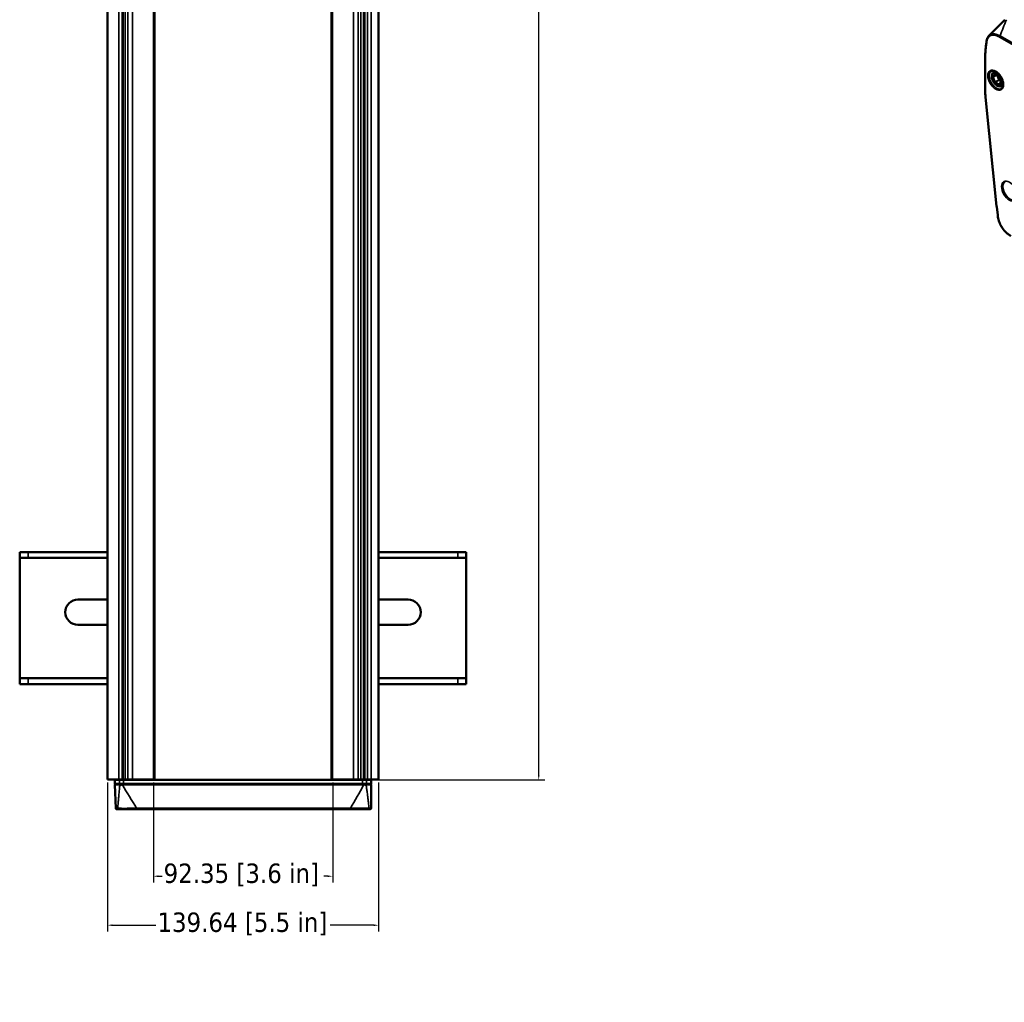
# Paper-space layout 'Sheet_1' of a CAD drawing. Header units: millimetres. Extents: x 0 to 118, y 0 to 118.
# Tile 186 of 206: x 56 to 76, y 68 to 88. Entities that reach past the tile are written whole.
import ezdxf

# ---------------------------------------------------------------- set-up
doc = ezdxf.new("R2010")
doc.units = ezdxf.units.MM
for name, color, linetype, lineweight in [('Dimension (ANSI)', 7, 'Continuous', 25), ('Visible (ANSI)', 7, 'Continuous', 50), ('Visible Narrow (ANSI)', 7, 'Continuous', 35)]:
    doc.layers.add(name, color=color, linetype=linetype, lineweight=lineweight)
doc.styles.add('Note Text (ANSI)', font='tahoma.ttf')
doc.dimstyles.new('Default - mm (ANSI)', dxfattribs={"dimtxt": 0.393701, "dimasz": 0.098425, "dimexe": 0.125, "dimexo": 0.063, "dimgap": 0.031496, "dimtad": 0, "dimtoh": 1, "dimlfac": 25.4, "dimrnd": 1e-08, "dimzin": 4, "dimdsep": 46, "dimtxsty": 'Note Text (ANSI)', "dimcen": 0.09, "dimdle": 0.393701, "dimclrd": 256, "dimclre": 256, "dimclrt": 256, "dimadec": 1, "dimazin": 1, "dimtfac": 0.3048, "dimtofl": 0, "dimtmove": 0, "dimatfit": 3, "dimfxl": 1, "dimtolj": 1, "dimtzin": 4, "dimlwd": -1, "dimlwe": -1, "dimarcsym": 0})

# ---------------------------------------------------------------- blocks, each defined once
blk = doc.blocks.new('*D13')
at = {"layer": 'Defpoints', "color": 0, "transparency": 16777216}
for p in [(58.96, 72.771), (62.596, 72.771), (62.596, 70.807)]:
    blk.add_point(p, dxfattribs=at)
at = {"layer": 'Dimension (ANSI)', "transparency": 16777216}
for p, q in [((58.96, 72.708), (58.96, 70.682)), ((62.596, 72.708), (62.596, 70.682)), ((59.058, 70.807), (59.137, 70.807)), ((62.497, 70.807), (62.419, 70.807))]:
    blk.add_line(p, q, dxfattribs=at)
for points in [[(59.058, 70.823), (59.058, 70.79), (58.96, 70.807)], [(62.497, 70.823), (62.497, 70.79), (62.596, 70.807)]]:
    blk.add_solid(points, dxfattribs=at)
at = {"layer": 'Dimension (ANSI)', "transparency": 16777216, "insert": (59.168, 71.064), "char_height": 0.3937, "attachment_point": 1, "style": 'Note Text (ANSI)'}
blk.add_mtext('\\A1;92.35 [3.6 in]', dxfattribs=at)
blk = doc.blocks.new('*D14')
at = {"layer": 'Defpoints', "color": 0, "transparency": 16777216}
for p in [(58.031, 72.771), (63.528, 72.771), (63.528, 69.813)]:
    blk.add_point(p, dxfattribs=at)
at = {"layer": 'Dimension (ANSI)', "transparency": 16777216}
for p, q in [((58.031, 72.708), (58.031, 69.688)), ((63.528, 72.708), (63.528, 69.688)), ((58.129, 69.813), (59.012, 69.813)), ((63.43, 69.813), (62.547, 69.813))]:
    blk.add_line(p, q, dxfattribs=at)
for points in [[(58.129, 69.83), (58.129, 69.797), (58.031, 69.813)], [(63.43, 69.83), (63.43, 69.797), (63.528, 69.813)]]:
    blk.add_solid(points, dxfattribs=at)
at = {"layer": 'Dimension (ANSI)', "transparency": 16777216, "insert": (59.043, 70.071), "char_height": 0.3937, "attachment_point": 1, "style": 'Note Text (ANSI)'}
blk.add_mtext('\\A1;139.64 [5.5 in]', dxfattribs=at)
blk = doc.blocks.new('*D15')
at = {"layer": 'Defpoints', "color": 0, "transparency": 16777216}
for p in [(62.794, 111.42), (66.773, 111.42), (63.203, 72.759)]:
    blk.add_point(p, dxfattribs=at)
at = {"layer": 'Dimension (ANSI)', "transparency": 16777216}
for p, q in [((62.857, 111.42), (66.898, 111.42)), ((66.773, 111.322), (66.773, 94.026)), ((66.773, 72.857), (66.773, 90.153)), ((63.266, 72.759), (66.898, 72.759))]:
    blk.add_line(p, q, dxfattribs=at)
for points in [[(66.757, 111.322), (66.79, 111.322), (66.773, 111.42)], [(66.757, 72.857), (66.79, 72.857), (66.773, 72.759)]]:
    blk.add_solid(points, dxfattribs=at)
at = {"layer": 'Dimension (ANSI)', "transparency": 16777216, "insert": (66.516, 90.185), "char_height": 0.3937, "attachment_point": 1, "rotation": 90, "style": 'Note Text (ANSI)'}
blk.add_mtext('\\A1;982.00 [38.7 in]', dxfattribs=at)

psp = doc.layouts.new('Sheet_1')

# ---------------------------------------------------------------- linework, layer by layer
at = {"layer": 'Visible (ANSI)'}
for p, q in [((58.02759, 72.7708), (58.02759, 111.39285)), ((58.33615, 111.39285), (58.33615, 72.7708)), ((58.3445, 111.39285), (58.3445, 72.7708)), ((58.97848, 111.39285), (58.97848, 72.7708)), ((58.98645, 111.39285), (58.98645, 72.7708)), ((62.56913, 72.7708), (62.56913, 111.39285)), ((62.5771, 72.7708), (62.5771, 111.39285)), ((63.24206, 72.7708), (63.24206, 111.39285)), ((63.52799, 72.7708), (63.52799, 111.39285)), ((75.82176, 86.81034), (75.82176, 87.28889)), ((75.99275, 87.10602), (76.03378, 87.12971)), ((76.02901, 87.07501), (76.10609, 87.03051)), ((76.10607, 86.95937), (76.0705, 87.05106)), ((76.1473, 86.93235), (76.11089, 86.95337)), ((76.11233, 87.02248), (76.15088, 86.92314)), ((76.1517, 86.91756), (76.11323, 86.86282)), ((76.15023, 86.83325), (76.19126, 86.85694)), ((76.05769, 84.39556), (75.83241, 86.60663)), ((76.07885, 84.21158), (76.05895, 84.38393)), ((56.25023, 77.26293), (56.25023, 77.38104)), ((56.25023, 77.38104), (56.42408, 77.38104)), ((56.25023, 74.82198), (56.25023, 77.26293)), ((56.42408, 77.26293), (56.25023, 77.26293)), ((58.02759, 77.38104), (56.42408, 77.38104)), ((56.42408, 77.26293), (58.02759, 77.26293)), ((65.1315, 77.38104), (63.52799, 77.38104)), ((63.52799, 77.26293), (65.1315, 77.26293)), ((65.1315, 77.38104), (65.30535, 77.38104)), ((65.30535, 77.26293), (65.1315, 77.26293)), ((65.30535, 77.38104), (65.30535, 77.26293)), ((65.30535, 77.26293), (65.30535, 74.82198)), ((57.43133, 76.41647), (58.02759, 76.41647)), ((63.52799, 76.41647), (64.12424, 76.41647)), ((58.02759, 75.90466), (57.43133, 75.90466)), ((64.12424, 75.90466), (63.52799, 75.90466)), ((56.25023, 74.82198), (56.42408, 74.82198)), ((56.25023, 74.70387), (56.25023, 74.82198)), ((56.42408, 74.70387), (56.25023, 74.70387)), ((58.02759, 74.82198), (56.42408, 74.82198)), ((56.42408, 74.70387), (58.02759, 74.70387)), ((65.1315, 74.82198), (63.52799, 74.82198)), ((63.52799, 74.70387), (65.1315, 74.70387)), ((65.1315, 74.82198), (65.30535, 74.82198)), ((65.30535, 74.70387), (65.1315, 74.70387)), ((65.30535, 74.82198), (65.30535, 74.70387)), ((58.03052, 72.7708), (58.02759, 72.7708)), ((58.03052, 72.7708), (58.25771, 72.7708)), ((58.17936, 72.75899), (58.27596, 72.75899)), ((58.17936, 72.68025), (58.17936, 72.75899)), ((58.27596, 72.68025), (58.17936, 72.68025)), ((58.19905, 72.75899), (58.19905, 72.7708)), ((58.33615, 72.7708), (58.25771, 72.7708)), ((58.27596, 72.75899), (58.35267, 72.75899)), ((58.35267, 72.68025), (58.27596, 72.68025)), ((58.27952, 72.7708), (58.27952, 72.75899)), ((58.3445, 72.7708), (58.33615, 72.7708)), ((58.38577, 72.7708), (58.3445, 72.7708)), ((63.20291, 72.75899), (58.35267, 72.75899)), ((58.35267, 72.68025), (63.20291, 72.68025)), ((58.35478, 72.75899), (58.35478, 72.7708)), ((58.37621, 72.75899), (58.37621, 72.7708)), ((58.38577, 72.7708), (58.44013, 72.7708)), ((58.53592, 72.7708), (58.44013, 72.7708)), ((58.46007, 72.7708), (58.46007, 72.75899)), ((58.95991, 72.7708), (58.53592, 72.7708)), ((58.66165, 72.7708), (58.66165, 72.75899)), ((58.74039, 72.7708), (58.74039, 72.75899)), ((58.75023, 72.75899), (58.75023, 72.7708)), ((58.76204, 72.75899), (58.76204, 72.7708)), ((58.97848, 72.7708), (58.95991, 72.7708)), ((58.98645, 72.7708), (58.97848, 72.7708)), ((62.5771, 72.7708), (62.56913, 72.7708)), ((62.59566, 72.7708), (62.5771, 72.7708)), ((63.01966, 72.7708), (62.59566, 72.7708)), ((62.79354, 72.7708), (62.79354, 72.75899)), ((62.80535, 72.7708), (62.80535, 72.75899)), ((62.81519, 72.75899), (62.81519, 72.7708)), ((62.89393, 72.75899), (62.89393, 72.7708)), ((63.11545, 72.7708), (63.01966, 72.7708)), ((63.09469, 72.75899), (63.09469, 72.7708)), ((63.11545, 72.7708), (63.1698, 72.7708)), ((63.1698, 72.7708), (63.22237, 72.7708)), ((63.17936, 72.7708), (63.17936, 72.75899)), ((63.2008, 72.7708), (63.2008, 72.75899)), ((63.20291, 72.75899), (63.27961, 72.75899)), ((63.27961, 72.68025), (63.20291, 72.68025)), ((63.24206, 72.7708), (63.22237, 72.7708)), ((63.24206, 72.7708), (63.30276, 72.7708)), ((63.27606, 72.7708), (63.27606, 72.75899)), ((63.27961, 72.75899), (63.37621, 72.75899)), ((63.37621, 72.68025), (63.27961, 72.68025)), ((63.37604, 72.7708), (63.30276, 72.7708)), ((63.35653, 72.7708), (63.35653, 72.75899)), ((63.5226, 72.7708), (63.37604, 72.7708)), ((63.37621, 72.75899), (63.37621, 72.68025)), ((63.52799, 72.7708), (63.5226, 72.7708)), ((58.19657, 72.18744), (58.18007, 72.65988)), ((63.37621, 72.66056), (63.37621, 72.18812)), ((58.25831, 72.16844), (58.21625, 72.16844)), ((62.95799, 72.16844), (58.62138, 72.16844)), ((63.35653, 72.16844), (63.31494, 72.16844))]:
    psp.add_line(p, q, dxfattribs=at)
for centre, radius, start, end in [((57.43133, 76.16056), 0.25591, 90, 270), ((64.12424, 76.16056), 0.25591, 270, 90), ((58.19975, 72.66056), 0.01969, 90, 182), ((63.35653, 72.66056), 0.01969, 0, 90), ((58.21625, 72.18812), 0.01969, 182, 270), ((63.35653, 72.18812), 0.01969, 270, 0)]:
    psp.add_arc(centre, radius, start, end, dxfattribs=at)
psp.add_ellipse((76.11089, 86.9598), major_axis=(-0.00394, 0.00682), ratio=0.57735027, start_param=1.30899694, end_param=2.35619449, dxfattribs=at)
psp.add_open_spline([(75.90521, 87.85505), (76.01013, 87.96227), (76.11711, 88.06768), (76.22577, 88.17158)], degree=3, dxfattribs=at)
for points, knots in [([(75.8517, 87.72894), (75.85487, 87.75113), (75.8598, 87.77229), (75.8759, 87.81616), (75.88864, 87.8382), (75.90544, 87.85528)], [0, 0, 0, 0, 0.221935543, 0.221935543, 0.502712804, 0.502712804, 0.502712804, 0.502712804]), ([(75.8517, 87.72894), (75.84772, 87.70096), (75.84413, 87.67269), (75.83774, 87.61558), (75.83495, 87.58675), (75.83015, 87.52855), (75.82816, 87.49918), (75.82496, 87.43994), (75.82376, 87.41006), (75.82216, 87.34983), (75.82176, 87.31947), (75.82176, 87.28889)], [2.990727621, 2.990727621, 2.990727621, 2.990727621, 3.020900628, 3.020900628, 3.051073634, 3.051073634, 3.081246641, 3.081246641, 3.111419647, 3.111419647, 3.141592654, 3.141592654, 3.141592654, 3.141592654]), ([(76.15574, 86.78107), (76.16666, 86.78768), (76.17567, 86.79822), (76.18717, 86.82544), (76.19044, 86.84038), (76.19209, 86.87365), (76.19068, 86.89176), (76.18326, 86.92981), (76.17723, 86.94977), (76.16099, 86.98944), (76.15075, 87.00915), (76.12714, 87.04613), (76.11376, 87.0634), (76.0854, 87.09359), (76.07043, 87.10653), (76.04074, 87.12683), (76.02603, 87.13423), (75.99849, 87.14328), (75.98574, 87.14487), (75.96548, 87.14321), (75.95743, 87.14079), (75.95031, 87.13688)], [5.51013005, 5.51013005, 5.51013005, 5.51013005, 5.9093976, 5.9093976, 6.2277406, 6.2277406, 6.53158379, 6.53158379, 6.83744631, 6.83744631, 7.14579192, 7.14579192, 7.45467897, 7.45467897, 7.76196215, 7.76196215, 8.06632588, 8.06632588, 8.37292088, 8.37292088, 8.62703689, 8.62703689, 8.62703689, 8.62703689]), ([(76.15023, 86.83325), (76.14181, 86.82839), (76.13216, 86.82571), (76.1112, 86.82478), (76.09982, 86.82676), (76.07619, 86.83528), (76.0639, 86.84209), (76.04, 86.85979), (76.0284, 86.87071), (76.00709, 86.89548), (75.99738, 86.9093), (75.98077, 86.93847), (75.97386, 86.95382), (75.96353, 86.98457), (75.96011, 86.99998), (75.95717, 87.02942), (75.95767, 87.04344), (75.96278, 87.06858), (75.96736, 87.07975), (75.97908, 87.09596), (75.98544, 87.1018), (75.99275, 87.10602)], [0.78539816, 0.78539816, 0.78539816, 0.78539816, 1.07703362, 1.07703362, 1.38519114, 1.38519114, 1.71122196, 1.71122196, 2.03960665, 2.03960665, 2.36659654, 2.36659654, 2.69298192, 2.69298192, 3.02004809, 3.02004809, 3.34848632, 3.34848632, 3.67391861, 3.67391861, 3.92699082, 3.92699082, 3.92699082, 3.92699082]), ([(76.0279, 87.07548), (76.0279, 87.07548), (76.02792, 87.07548), (76.028, 87.07546), (76.02813, 87.07543), (76.02849, 87.07528), (76.02873, 87.07517), (76.02901, 87.07501)], [4.331900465, 4.331900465, 4.331900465, 4.331900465, 4.398229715, 4.398229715, 4.555309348, 4.555309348, 4.71238898, 4.71238898, 4.71238898, 4.71238898]), ([(76.10609, 87.03051), (76.10645, 87.0303), (76.10688, 87.03001), (76.10778, 87.02927), (76.10826, 87.02882), (76.10921, 87.02778), (76.10968, 87.0272), (76.11057, 87.02595), (76.11098, 87.02528), (76.11173, 87.02391), (76.11205, 87.0232), (76.11233, 87.0225), (76.11233, 87.02249), (76.11233, 87.02248)], [4.71238898, 4.71238898, 4.71238898, 4.71238898, 4.91911265, 4.91911265, 5.12855216, 5.12855216, 5.33799167, 5.33799167, 5.54743118, 5.54743118, 5.75687069, 5.75687069, 5.75958653, 5.75958653, 5.75958653, 5.75958653]), ([(76.15088, 86.92314), (76.15114, 86.92245), (76.15136, 86.92177), (76.15166, 86.9205), (76.15176, 86.91991), (76.15185, 86.91889), (76.15184, 86.91846), (76.15178, 86.91784), (76.15173, 86.91764), (76.15169, 86.91753), (76.15169, 86.91751), (76.15169, 86.91751)], [5.759586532, 5.759586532, 5.759586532, 5.759586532, 5.969026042, 5.969026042, 6.178465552, 6.178465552, 6.387905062, 6.387905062, 6.588481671, 6.588481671, 6.663673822, 6.663673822, 6.663673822, 6.663673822]), ([(75.83241, 86.60663), (75.83099, 86.62054), (75.82972, 86.63439), (75.82745, 86.66197), (75.82645, 86.67569), (75.82475, 86.70301), (75.82404, 86.7166), (75.8229, 86.74363), (75.82247, 86.75708), (75.82191, 86.78382), (75.82176, 86.79712), (75.82176, 86.81034)], [3.017237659, 3.017237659, 3.017237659, 3.017237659, 3.042108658, 3.042108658, 3.066979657, 3.066979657, 3.091850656, 3.091850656, 3.116721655, 3.116721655, 3.141592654, 3.141592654, 3.141592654, 3.141592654]), ([(76.05895, 84.38393), (76.05886, 84.3847), (76.05877, 84.38548), (76.0586, 84.38703), (76.05851, 84.38781), (76.05834, 84.38936), (76.05826, 84.39014), (76.05809, 84.39169), (76.05801, 84.39246), (76.05785, 84.39401), (76.05777, 84.39478), (76.05769, 84.39556)], [2.999695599, 2.999695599, 2.999695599, 2.999695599, 3.003204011, 3.003204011, 3.006712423, 3.006712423, 3.010220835, 3.010220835, 3.013729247, 3.013729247, 3.017237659, 3.017237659, 3.017237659, 3.017237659]), ([(76.34593, 83.79046), (76.32549, 83.80226), (76.30499, 83.816), (76.2671, 83.84586), (76.24947, 83.86169), (76.20448, 83.90822), (76.17798, 83.94273), (76.13796, 84.01022), (76.12254, 84.04321), (76.09853, 84.10942), (76.08978, 84.14327), (76.08193, 84.18792), (76.08021, 84.19983), (76.07885, 84.21158)], [0, 0, 0, 0, 0.21750635, 0.21750635, 0.41170787, 0.41170787, 0.73683399, 0.73683399, 1.00966469, 1.00966469, 1.2885318, 1.2885318, 1.39119514, 1.39119514, 1.39119514, 1.39119514]), ([(58.25831, 72.16844), (58.25999, 72.16844), (58.26203, 72.16844), (58.26447, 72.16844), (58.26713, 72.16844), (58.27025, 72.16844), (58.27387, 72.16844), (58.27791, 72.16844), (58.28256, 72.16844), (58.28787, 72.16844), (58.29067, 72.16844), (58.29365, 72.16844), (58.29682, 72.16844), (58.30043, 72.16844), (58.30428, 72.16844), (58.30838, 72.16844), (58.31445, 72.16844), (58.32106, 72.16844), (58.32819, 72.16844), (58.32926, 72.16844), (58.33035, 72.16844), (58.33144, 72.16844), (58.33347, 72.16844), (58.33555, 72.16844), (58.33766, 72.16844), (58.34796, 72.16844), (58.35923, 72.16844), (58.37136, 72.16844), (58.37305, 72.16844), (58.37476, 72.16844), (58.37649, 72.16844), (58.39009, 72.16844), (58.40472, 72.16844), (58.42013, 72.16844), (58.42355, 72.16844), (58.42702, 72.16844), (58.43052, 72.16844), (58.44124, 72.16844), (58.45229, 72.16844), (58.4636, 72.16844), (58.4726, 72.16844), (58.48176, 72.16844), (58.49104, 72.16844), (58.49692, 72.16844), (58.50285, 72.16844), (58.50882, 72.16844), (58.52497, 72.16844), (58.54142, 72.16844), (58.55802, 72.16844), (58.55907, 72.16844), (58.56013, 72.16844), (58.56118, 72.16844), (58.57939, 72.16844), (58.59777, 72.16844), (58.61616, 72.16844), (58.6179, 72.16844), (58.61964, 72.16844), (58.62138, 72.16844)], [0, 0, 0, 0, 0.0632991, 0.0632991, 0.0632991, 0.13244445, 0.13244445, 0.13244445, 0.20940788, 0.20940788, 0.20940788, 0.25, 0.25, 0.25, 0.29625392, 0.29625392, 0.29625392, 0.36473328, 0.36473328, 0.36473328, 0.375, 0.375, 0.375, 0.39407251, 0.39407251, 0.39407251, 0.48702656, 0.48702656, 0.48702656, 0.5, 0.5, 0.5, 0.6022592, 0.6022592, 0.6022592, 0.625, 0.625, 0.625, 0.69461353, 0.69461353, 0.69461353, 0.75, 0.75, 0.75, 0.78510313, 0.78510313, 0.78510313, 0.88005616, 0.88005616, 0.88005616, 0.88607453, 0.88607453, 0.88607453, 0.9901425, 0.9901425, 0.9901425, 1, 1, 1, 1]), ([(62.95799, 72.16844), (62.96548, 72.16844), (62.97297, 72.16844), (62.98045, 72.16844), (62.98865, 72.16844), (62.99683, 72.16844), (63.00499, 72.16844), (63.01396, 72.16844), (63.02291, 72.16844), (63.03179, 72.16844), (63.0416, 72.16844), (63.05134, 72.16844), (63.06098, 72.16844), (63.06976, 72.16844), (63.07845, 72.16844), (63.08703, 72.16844), (63.08886, 72.16844), (63.09068, 72.16844), (63.0925, 72.16844), (63.10396, 72.16844), (63.1152, 72.16844), (63.12615, 72.16844), (63.13311, 72.16844), (63.13994, 72.16844), (63.14663, 72.16844), (63.15177, 72.16844), (63.15683, 72.16844), (63.16179, 72.16844), (63.17474, 72.16844), (63.18707, 72.16844), (63.19864, 72.16844), (63.19895, 72.16844), (63.19926, 72.16844), (63.19956, 72.16844), (63.21065, 72.16844), (63.22102, 72.16844), (63.23062, 72.16844), (63.23162, 72.16844), (63.23261, 72.16844), (63.23359, 72.16844), (63.237, 72.16844), (63.24031, 72.16844), (63.24351, 72.16844), (63.25057, 72.16844), (63.25711, 72.16844), (63.26314, 72.16844), (63.26821, 72.16844), (63.27291, 72.16844), (63.27725, 72.16844), (63.28021, 72.16844), (63.283, 72.16844), (63.28563, 72.16844), (63.29239, 72.16844), (63.29808, 72.16844), (63.30278, 72.16844), (63.30802, 72.16844), (63.31203, 72.16844), (63.31494, 72.16844)], [0.000000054, 0.000000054, 0.000000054, 0.000000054, 0.042755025, 0.042755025, 0.042755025, 0.089609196, 0.089609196, 0.089609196, 0.141189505, 0.141189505, 0.141189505, 0.19812023, 0.19812023, 0.19812023, 0.25, 0.25, 0.25, 0.261055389, 0.261055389, 0.261055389, 0.33075306, 0.33075306, 0.33075306, 0.375, 0.375, 0.375, 0.408981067, 0.408981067, 0.408981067, 0.497638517, 0.497638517, 0.497638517, 0.5, 0.5, 0.5, 0.58527443, 0.58527443, 0.58527443, 0.594153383, 0.594153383, 0.594153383, 0.625, 0.625, 0.625, 0.692928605, 0.692928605, 0.692928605, 0.75, 0.75, 0.75, 0.788826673, 0.788826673, 0.788826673, 0.888651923, 0.888651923, 0.888651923, 1, 1, 1, 1])]:
    psp.add_open_spline(points, degree=3, knots=knots, dxfattribs=at)
at = {"layer": 'Visible Narrow (ANSI)'}
for p, q in [((58.03052, 111.39285), (58.03052, 72.7708)), ((58.25771, 72.7708), (58.25771, 111.39285)), ((58.38577, 72.7708), (58.38577, 111.39285)), ((58.44013, 111.39285), (58.44013, 72.7708)), ((58.53592, 72.7708), (58.53592, 111.39285)), ((58.95991, 72.7708), (58.95991, 111.39285)), ((62.59566, 111.39285), (62.59566, 72.7708)), ((63.01966, 111.39285), (63.01966, 72.7708)), ((63.11545, 72.7708), (63.11545, 111.39285)), ((63.1698, 111.39285), (63.1698, 72.7708)), ((63.22237, 72.7708), (63.22237, 111.39285)), ((63.30276, 72.7708), (63.30276, 111.39285)), ((63.37604, 111.39285), (63.37604, 72.7708)), ((63.5226, 111.39285), (63.5226, 72.7708)), ((76.12743, 87.84851), (79.19389, 86.07809)), ((79.18045, 86.05428), (76.11401, 87.82469)), ((75.82753, 87.28085), (75.82753, 86.8023)), ((76.01773, 87.07776), (75.97919, 87.02292)), ((76.02812, 87.07497), (75.98958, 87.02014)), ((75.98958, 87.02014), (76.05681, 87.05896)), ((76.06238, 87.05574), (75.98958, 87.01371)), ((76.02737, 87.07862), (76.10446, 87.03411)), ((76.02858, 87.07524), (76.02812, 87.07497)), ((75.97919, 87.01006), (76.01773, 86.91072)), ((75.98958, 87.01371), (76.02812, 86.91437)), ((76.10446, 86.85422), (76.02737, 86.89873)), ((76.02812, 86.91437), (76.10607, 86.95937)), ((76.11089, 86.95337), (76.03294, 86.90837)), ((76.03294, 86.90837), (76.11003, 86.86386)), ((76.11003, 86.86386), (76.11665, 86.86769)), ((76.15265, 86.92277), (76.11411, 87.02211)), ((76.11411, 86.85508), (76.15265, 86.90992)), ((76.06335, 84.38952), (75.83808, 86.60059)), ((76.08449, 84.2058), (76.06459, 84.37815)), ((56.42408, 77.38104), (56.42408, 77.26293)), ((65.1315, 77.26293), (65.1315, 77.38104)), ((56.42408, 74.82198), (56.42408, 74.70387)), ((65.1315, 74.70387), (65.1315, 74.82198)), ((58.21894, 72.7708), (58.21894, 72.75899)), ((58.27596, 72.68025), (58.27596, 72.75899)), ((58.29401, 72.75899), (58.29401, 72.7708)), ((58.30095, 72.7708), (58.30095, 72.75899)), ((58.31359, 72.75899), (58.31359, 72.7708)), ((58.32053, 72.7708), (58.32053, 72.75899)), ((58.33338, 72.75899), (58.33338, 72.7708)), ((58.33382, 72.65988), (58.33382, 72.68025)), ((58.34032, 72.7708), (58.34032, 72.75899)), ((58.35267, 72.75899), (58.35267, 72.68025)), ((58.44109, 72.7708), (58.44109, 72.75899)), ((58.64196, 72.75899), (58.64196, 72.7708)), ((58.68133, 72.7708), (58.68133, 72.75899)), ((58.7207, 72.75899), (58.7207, 72.7708)), ((62.83487, 72.7708), (62.83487, 72.75899)), ((62.87424, 72.75899), (62.87424, 72.7708)), ((62.91361, 72.7708), (62.91361, 72.75899)), ((63.11449, 72.75899), (63.11449, 72.7708)), ((63.20291, 72.68025), (63.20291, 72.75899)), ((63.21526, 72.75899), (63.21526, 72.7708)), ((63.2222, 72.7708), (63.2222, 72.75899)), ((63.22327, 72.68025), (63.22327, 72.65988)), ((63.23505, 72.75899), (63.23505, 72.7708)), ((63.24199, 72.7708), (63.24199, 72.75899)), ((63.25463, 72.75899), (63.25463, 72.7708)), ((63.26157, 72.7708), (63.26157, 72.75899)), ((63.27961, 72.68025), (63.27961, 72.75899)), ((63.33662, 72.75899), (63.33662, 72.7708)), ((58.18007, 72.65988), (58.28104, 72.65988)), ((63.22327, 72.65988), (58.33383, 72.65988)), ((63.27524, 72.66056), (63.37621, 72.66056)), ((58.23886, 72.18744), (58.19657, 72.18744)), ((58.62138, 72.16844), (58.62138, 72.18744)), ((58.62138, 72.18744), (62.958, 72.18744)), ((62.95799, 72.18744), (62.95799, 72.16844)), ((63.37621, 72.18812), (63.33441, 72.18812))]:
    psp.add_line(p, q, dxfattribs=at)
for centre, major_axis, ratio, start_param, end_param in [((76.12792, 87.83273), (-0.00984, -0.01705), 0.57735027, 3.96191933, 5.49778714), ((78.44614, 85.769), (-1.85164, 3.20713), 0.57735027, 0.63453313, 0.78539816), ((75.87119, 87.72616), (-0.01949, 0.00278), 0.65756433, 6.28318381, 7.15629108), ((75.84145, 87.28889), (-0.01969, 0), 0.57735027, 0, 0.78539816), ((76.05176, 86.95824), (-0.10272, 0.17792), 0.57735027, 6.2708424, 9.43712087), ((76.07149, 86.96963), (-0.07874, 0.13638), 0.57735027, 5.20970925, 6.28318531), ((76.02737, 87.06576), (-0.00787, 0.01364), 0.57735027, 5.49778714, 6.54498469), ((76.0233, 87.08097), (0.00644, -0.00453), 0.78867513, 4.36150957, 5.9323059), ((76.03294, 87.08183), (-0.00394, -0.00682), 0.57735027, 5.49778714, 6.28318531), ((76.03294, 87.06897), (-0.00394, 0.00682), 0.57735027, 0.16790573, 0.26179939), ((75.98883, 87.01093), (-0.00787, 0.01364), 0.57735027, 0.26179939, 1.30899694), ((75.98475, 87.02614), (0.00644, -0.00453), 0.78867513, 4.36150957, 5.9323059), ((75.98475, 87.01328), (-0.00734, -0.00285), 0.21132487, 0.63191431, 2.20271064), ((75.9944, 87.01414), (-0.00394, 0.00682), 0.57735027, 0.26179939, 1.30899694), ((76.0233, 86.91394), (0.00734, 0.00285), 0.21132487, 3.77350697, 5.34430329), ((76.02737, 86.91159), (0.00787, -0.01364), 0.57735027, 4.45058959, 5.49778714), ((76.03294, 86.90194), (-0.00394, -0.00682), 0.57735027, 3.92699082, 5.49778714), ((76.03294, 86.9148), (0.00394, -0.00682), 0.57735027, 4.45058959, 5.49778714), ((76.10446, 87.02125), (-0.00787, 0.01364), 0.57735027, 4.45058959, 5.49778714), ((76.11003, 87.03733), (-0.00394, -0.00682), 0.57735027, 5.49778714, 6.28318531), ((76.11003, 86.85744), (0.00394, 0.00682), 0.57735027, 0.78539816, 2.35619449), ((76.10446, 86.86708), (0.00787, -0.01364), 0.57735027, 5.49778714, 6.54498469), ((76.11003, 86.87029), (0.00394, -0.00682), 0.57735027, 5.49778714, 6.18277908), ((76.11967, 86.8583), (-0.00644, 0.00453), 0.78867513, 0, 1.21991692), ((76.11967, 87.02533), (-0.00734, -0.00285), 0.21132487, 0, 0.63191431), ((76.07149, 86.96963), (0.07874, -0.13638), 0.57735027, 0, 1.07347605), ((76.15822, 86.91313), (-0.00644, 0.00453), 0.78867513, 0.02132409, 1.21991692), ((76.15822, 86.92599), (-0.00734, -0.00285), 0.21132487, 0, 0.63191431), ((76.14301, 86.92191), (0.00787, -0.01364), 0.57735027, 0.26179939, 1.30899694), ((75.84145, 86.81034), (-0.01969, 0), 0.57735027, 0, 0.78539816), ((77.19339, 86.01372), (-0.96581, 1.67283), 0.57735027, 0.78539816, 0.90975316), ((75.852, 86.60862), (-0.01958, -0.002), 0.50128041, 0, 0.73049337), ((76.33014, 84.70806), (-0.10272, 0.17792), 0.57735027, 6.2708424, 9.43712087), ((76.07727, 84.39755), (-0.01958, -0.002), 0.50128041, 0, 0.73049337), ((76.07851, 84.38618), (-0.01956, -0.00226), 0.48989795, 0, 0.72383925), ((76.58995, 84.16149), (-0.37526, 0.64997), 0.57735027, 0.90975316, 0.92729522), ((76.09841, 84.21384), (-0.01956, -0.00226), 0.48989795, 0, 0.72383925), ((58.30018, 72.66056), (0, 0.01969), 0.97300095, 6.2831852, 7.88888991), ((63.25609, 72.66056), (0, 0.01969), 0.97300298, 4.71238759, 6.2831853), ((58.25831, 72.18812), (0, -0.01969), 0.98864144, 4.74729553, 6.28318531), ((63.31494, 72.18812), (0, -0.01969), 0.9888221, 0, 1.57079633)]:
    psp.add_ellipse(centre, major_axis=major_axis, ratio=ratio, start_param=start_param, end_param=end_param, dxfattribs=at)
for centre, major_axis in [((76.03808, 86.95035), (0.11256, -0.19497)), ((76.06592, 86.96642), (0.0748, -0.12956)), ((76.31647, 84.70016), (0.11256, -0.19497))]:
    psp.add_ellipse(centre, major_axis=major_axis, ratio=0.57735027, dxfattribs=at)
for points in [[(76.12743, 87.84851), (76.16722, 87.95643), (76.21106, 88.06442), (76.25817, 88.17225)], [(58.62138, 72.18744), (58.52275, 72.34234), (58.42699, 72.50008), (58.33383, 72.65988)], [(63.22327, 72.65988), (63.13755, 72.50024), (63.04921, 72.34253), (62.958, 72.18744)]]:
    psp.add_open_spline(points, degree=3, dxfattribs=at)
for points, knots in [([(75.85727, 87.71813), (75.85846, 87.72647), (75.85991, 87.73461), (75.86163, 87.74252), (75.86351, 87.75116), (75.86572, 87.75952), (75.86828, 87.76754), (75.87113, 87.77647), (75.87442, 87.78498), (75.87818, 87.79299), (75.88016, 87.79721), (75.88226, 87.8013), (75.8845, 87.80522), (75.88706, 87.8097), (75.88978, 87.81398), (75.89268, 87.81804), (75.89697, 87.82405), (75.90164, 87.82959), (75.90669, 87.83458), (75.90745, 87.83533), (75.90821, 87.83606), (75.90898, 87.83679), (75.91042, 87.83813), (75.91189, 87.83943), (75.91338, 87.84069), (75.92067, 87.84683), (75.92864, 87.85192), (75.93721, 87.85588), (75.93841, 87.85643), (75.93962, 87.85696), (75.94084, 87.85747), (75.95046, 87.86147), (75.9608, 87.86409), (75.97169, 87.86533), (75.97412, 87.8656), (75.97657, 87.86581), (75.97904, 87.86595), (75.98662, 87.86637), (75.99444, 87.86616), (76.00244, 87.86536), (76.0088, 87.86472), (76.01528, 87.8637), (76.02184, 87.86233), (76.02599, 87.86146), (76.03019, 87.86045), (76.03441, 87.8593), (76.04583, 87.8562), (76.05746, 87.85211), (76.0692, 87.84717), (76.06994, 87.84686), (76.07069, 87.84654), (76.07143, 87.84622), (76.08431, 87.84069), (76.09731, 87.83415), (76.11031, 87.8268), (76.11154, 87.8261), (76.11277, 87.8254), (76.11401, 87.82469)], [0, 0, 0, 0, 0.0632991, 0.0632991, 0.0632991, 0.13244445, 0.13244445, 0.13244445, 0.20940788, 0.20940788, 0.20940788, 0.25, 0.25, 0.25, 0.29625392, 0.29625392, 0.29625392, 0.36473328, 0.36473328, 0.36473328, 0.375, 0.375, 0.375, 0.39407251, 0.39407251, 0.39407251, 0.48702656, 0.48702656, 0.48702656, 0.5, 0.5, 0.5, 0.6022592, 0.6022592, 0.6022592, 0.625, 0.625, 0.625, 0.69461353, 0.69461353, 0.69461353, 0.75, 0.75, 0.75, 0.78510313, 0.78510313, 0.78510313, 0.88005616, 0.88005616, 0.88005616, 0.88607453, 0.88607453, 0.88607453, 0.9901425, 0.9901425, 0.9901425, 1, 1, 1, 1]), ([(76.12743, 87.84851), (76.12243, 87.85119), (76.11753, 87.85373), (76.1079, 87.85855), (76.10318, 87.86083), (76.094, 87.86507), (76.08954, 87.86705), (76.08413, 87.86933), (76.08307, 87.86977), (76.07781, 87.87193), (76.07372, 87.87352), (76.06837, 87.87548), (76.06702, 87.87596), (76.06235, 87.8776), (76.05912, 87.87867), (76.05277, 87.88063), (76.04966, 87.88153), (76.04525, 87.88272), (76.04391, 87.88307), (76.03961, 87.88415), (76.03671, 87.88482), (76.03096, 87.88605), (76.02811, 87.88659), (76.0225, 87.88756), (76.01974, 87.88798), (76.01448, 87.88868), (76.01198, 87.88896), (76.00911, 87.88923), (76.00871, 87.88926), (76.00587, 87.88951), (76.00345, 87.88967), (75.99866, 87.8899), (75.9963, 87.88996), (75.99162, 87.88998), (75.98929, 87.88994), (75.98469, 87.88976), (75.98242, 87.88962), (75.97858, 87.88929), (75.97701, 87.88912), (75.97476, 87.88885), (75.97409, 87.88876), (75.97102, 87.88835), (75.96861, 87.88795), (75.96383, 87.88703), (75.96146, 87.88651), (75.95676, 87.88532), (75.95443, 87.88466), (75.94983, 87.88321), (75.94756, 87.88241), (75.94438, 87.88119), (75.94344, 87.88081), (75.94031, 87.87951), (75.93814, 87.87852), (75.93401, 87.87649), (75.93206, 87.87545), (75.92812, 87.87321), (75.92616, 87.87201), (75.92229, 87.86947), (75.9204, 87.86814), (75.91687, 87.86551), (75.91524, 87.86421), (75.91181, 87.86133), (75.91003, 87.85974), (75.90733, 87.85717), (75.90638, 87.85624), (75.90544, 87.85528)], [0, 0, 0, 0, 0.031256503, 0.031256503, 0.062760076, 0.062760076, 0.09398021, 0.09398021, 0.101664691, 0.101664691, 0.132309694, 0.132309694, 0.142857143, 0.142857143, 0.168976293, 0.168976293, 0.195241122, 0.195241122, 0.206975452, 0.206975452, 0.232993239, 0.232993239, 0.259353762, 0.259353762, 0.285714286, 0.285714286, 0.310021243, 0.310021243, 0.313913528, 0.313913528, 0.337903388, 0.337903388, 0.361355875, 0.361355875, 0.384418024, 0.384418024, 0.406774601, 0.406774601, 0.422029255, 0.422029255, 0.428571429, 0.428571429, 0.451641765, 0.451641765, 0.474282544, 0.474282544, 0.496725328, 0.496725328, 0.518939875, 0.518939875, 0.528334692, 0.528334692, 0.550537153, 0.550537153, 0.571428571, 0.571428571, 0.593463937, 0.593463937, 0.61563021, 0.61563021, 0.635511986, 0.635511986, 0.657908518, 0.657908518, 0.670138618, 0.670138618, 0.670138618, 0.670138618]), ([(76.34186, 83.79947), (76.33553, 83.80312), (76.3292, 83.80696), (76.32288, 83.811), (76.31593, 83.81545), (76.30898, 83.82014), (76.30207, 83.82507), (76.29442, 83.83053), (76.28682, 83.83629), (76.27927, 83.84236), (76.2709, 83.84909), (76.26261, 83.85621), (76.25444, 83.86371), (76.25261, 83.86539), (76.25079, 83.86709), (76.24898, 83.86881), (76.24178, 83.87562), (76.23468, 83.88273), (76.22772, 83.89015), (76.22026, 83.8981), (76.21295, 83.90639), (76.20586, 83.915), (76.20366, 83.91766), (76.20149, 83.92035), (76.19933, 83.92307), (76.18896, 83.93618), (76.17909, 83.94996), (76.16986, 83.96426), (76.16904, 83.96553), (76.16823, 83.9668), (76.16742, 83.96808), (76.15866, 83.98189), (76.15052, 83.99617), (76.14306, 84.01072), (76.14045, 84.01581), (76.13793, 84.02093), (76.13549, 84.02608), (76.13069, 84.03621), (76.12622, 84.04645), (76.12209, 84.05673), (76.11812, 84.0666), (76.11447, 84.07652), (76.11112, 84.08643), (76.1094, 84.09151), (76.10777, 84.09658), (76.10621, 84.10165), (76.10147, 84.11712), (76.09746, 84.13254), (76.09413, 84.1478), (76.09389, 84.14891), (76.09365, 84.15002), (76.09341, 84.15113), (76.08986, 84.16786), (76.08713, 84.18441), (76.0851, 84.20067), (76.08489, 84.20238), (76.08469, 84.2041), (76.08449, 84.2058)], [0.000000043, 0.000000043, 0.000000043, 0.000000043, 0.050253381, 0.050253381, 0.050253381, 0.105605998, 0.105605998, 0.105605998, 0.166849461, 0.166849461, 0.166849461, 0.23478844, 0.23478844, 0.23478844, 0.25, 0.25, 0.25, 0.3102989, 0.3102989, 0.3102989, 0.375, 0.375, 0.375, 0.395014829, 0.395014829, 0.395014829, 0.491429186, 0.491429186, 0.491429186, 0.5, 0.5, 0.5, 0.592605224, 0.592605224, 0.592605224, 0.625, 0.625, 0.625, 0.688735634, 0.688735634, 0.688735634, 0.75, 0.75, 0.75, 0.781361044, 0.781361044, 0.781361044, 0.876994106, 0.876994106, 0.876994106, 0.883933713, 0.883933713, 0.883933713, 0.988925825, 0.988925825, 0.988925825, 1, 1, 1, 1]), ([(58.28104, 72.65988), (58.2784, 72.63422), (58.27582, 72.60863), (58.27056, 72.55555), (58.2679, 72.52808), (58.26325, 72.47906), (58.26125, 72.45748), (58.25688, 72.4094), (58.25453, 72.38292), (58.25189, 72.35211), (58.25152, 72.34774), (58.24979, 72.32733), (58.24846, 72.31132), (58.24422, 72.25924), (58.24145, 72.22327), (58.23886, 72.18744)], [0, 0, 0, 0, 0.16029155, 0.16029155, 0.333333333, 0.333333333, 0.470085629, 0.470085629, 0.638751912, 0.638751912, 0.666666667, 0.666666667, 0.769049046, 0.769049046, 0.999999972, 0.999999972, 0.999999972, 0.999999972]), ([(58.33383, 72.65988), (58.33254, 72.65964), (58.33127, 72.65942), (58.33, 72.65921), (58.32962, 72.65914), (58.32924, 72.65908), (58.32886, 72.65902), (58.328, 72.65888), (58.32714, 72.65875), (58.3263, 72.65862), (58.32531, 72.65847), (58.32433, 72.65833), (58.32337, 72.65819), (58.32313, 72.65816), (58.32289, 72.65812), (58.32266, 72.65809), (58.32147, 72.65793), (58.32032, 72.65778), (58.3192, 72.65764), (58.31857, 72.65756), (58.31794, 72.65748), (58.31733, 72.65741), (58.31707, 72.65738), (58.3168, 72.65735), (58.31653, 72.65732), (58.31566, 72.65722), (58.31481, 72.65713), (58.31397, 72.65704), (58.31314, 72.65696), (58.31231, 72.65688), (58.31149, 72.6568), (58.31126, 72.65678), (58.31102, 72.65676), (58.31079, 72.65674), (58.31023, 72.65669), (58.30967, 72.65665), (58.3091, 72.6566), (58.30836, 72.65655), (58.30761, 72.6565), (58.30685, 72.65645), (58.30608, 72.65641), (58.30531, 72.65637), (58.30454, 72.65634), (58.30432, 72.65633), (58.30411, 72.65632), (58.3039, 72.65631), (58.30335, 72.65629), (58.30281, 72.65628), (58.30227, 72.65627), (58.30153, 72.65625), (58.3008, 72.65624), (58.30008, 72.65624), (58.29936, 72.65624), (58.29866, 72.65625), (58.29798, 72.65627), (58.29764, 72.65628), (58.29729, 72.65629), (58.29696, 72.6563), (58.29663, 72.65631), (58.29631, 72.65633), (58.29599, 72.65634), (58.29578, 72.65635), (58.29557, 72.65636), (58.29536, 72.65638), (58.29477, 72.65641), (58.29421, 72.65645), (58.29368, 72.65649), (58.29313, 72.65654), (58.2926, 72.65659), (58.29209, 72.65665), (58.29157, 72.65671), (58.29107, 72.65677), (58.29058, 72.65684), (58.2901, 72.6569), (58.28962, 72.65697), (58.28915, 72.65705), (58.28869, 72.65713), (58.28824, 72.65721), (58.28779, 72.6573), (58.28758, 72.65735), (58.28738, 72.65739), (58.28717, 72.65744), (58.28663, 72.65756), (58.2861, 72.65769), (58.28559, 72.65784), (58.28536, 72.6579), (58.28514, 72.65796), (58.28492, 72.65803), (58.28465, 72.65812), (58.28439, 72.6582), (58.28413, 72.6583), (58.28367, 72.65846), (58.28323, 72.65864), (58.28282, 72.65883), (58.28242, 72.65902), (58.28203, 72.65922), (58.28169, 72.65943), (58.28146, 72.65958), (58.28124, 72.65973), (58.28104, 72.65988)], [0.000022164, 0.000022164, 0.000022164, 0.000022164, 0.050016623, 0.050016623, 0.050016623, 0.065120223, 0.065120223, 0.065120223, 0.099442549, 0.099442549, 0.099442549, 0.139697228, 0.139697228, 0.139697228, 0.149721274, 0.149721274, 0.149721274, 0.2, 0.2, 0.2, 0.228522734, 0.228522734, 0.228522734, 0.241017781, 0.241017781, 0.241017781, 0.282154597, 0.282154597, 0.282154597, 0.322987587, 0.322987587, 0.322987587, 0.334679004, 0.334679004, 0.334679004, 0.362760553, 0.362760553, 0.362760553, 0.4, 0.4, 0.4, 0.437859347, 0.437859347, 0.437859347, 0.448292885, 0.448292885, 0.448292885, 0.475131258, 0.475131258, 0.475131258, 0.51218671, 0.51218671, 0.51218671, 0.549374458, 0.549374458, 0.549374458, 0.568427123, 0.568427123, 0.568427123, 0.587240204, 0.587240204, 0.587240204, 0.6, 0.6, 0.6, 0.636180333, 0.636180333, 0.636180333, 0.673029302, 0.673029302, 0.673029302, 0.710170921, 0.710170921, 0.710170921, 0.747096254, 0.747096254, 0.747096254, 0.78325981, 0.78325981, 0.78325981, 0.8, 0.8, 0.8, 0.843702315, 0.843702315, 0.843702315, 0.862784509, 0.862784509, 0.862784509, 0.886403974, 0.886403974, 0.886403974, 0.928840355, 0.928840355, 0.928840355, 0.9713503, 0.9713503, 0.9713503, 1, 1, 1, 1]), ([(63.22327, 72.65988), (63.22525, 72.65956), (63.22724, 72.65925), (63.22989, 72.65884), (63.23056, 72.65874), (63.23294, 72.6584), (63.23467, 72.65816), (63.23757, 72.6578), (63.23874, 72.65766), (63.24129, 72.65739), (63.24267, 72.65726), (63.24533, 72.65704), (63.24663, 72.65695), (63.24834, 72.65685), (63.24878, 72.65683), (63.24927, 72.6568), (63.24932, 72.6568), (63.25039, 72.65675), (63.25139, 72.65671), (63.25335, 72.65667), (63.2543, 72.65665), (63.25616, 72.65666), (63.25706, 72.65667), (63.25808, 72.65671), (63.25821, 72.65671), (63.259, 72.65674), (63.25964, 72.65677), (63.26128, 72.65687), (63.26226, 72.65695), (63.26409, 72.65714), (63.26496, 72.65725), (63.26584, 72.65739), (63.26588, 72.6574), (63.26681, 72.65754), (63.26765, 72.65769), (63.26875, 72.65793), (63.26904, 72.658), (63.27005, 72.65825), (63.27073, 72.65844), (63.27146, 72.65868), (63.27157, 72.65872), (63.27231, 72.65898), (63.2729, 72.65921), (63.27396, 72.65972), (63.27443, 72.65999), (63.27498, 72.66037), (63.27511, 72.66046), (63.27524, 72.66056)], [0.000046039, 0.000046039, 0.000046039, 0.000046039, 0.091261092, 0.091261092, 0.121476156, 0.121476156, 0.2, 0.2, 0.253344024, 0.253344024, 0.316526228, 0.316526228, 0.378120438, 0.378120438, 0.4, 0.4, 0.402391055, 0.402391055, 0.453486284, 0.453486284, 0.504657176, 0.504657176, 0.554865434, 0.554865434, 0.56237607, 0.56237607, 0.6, 0.6, 0.659141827, 0.659141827, 0.714979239, 0.714979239, 0.718283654, 0.718283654, 0.777536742, 0.777536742, 0.8, 0.8, 0.855715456, 0.855715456, 0.865113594, 0.865113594, 0.923216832, 0.923216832, 0.980367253, 0.980367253, 1, 1, 1, 1]), ([(63.33441, 72.18812), (63.33047, 72.2248), (63.32633, 72.26159), (63.32151, 72.30278), (63.321, 72.30712), (63.31919, 72.32248), (63.31787, 72.3335), (63.31336, 72.37093), (63.3101, 72.39736), (63.30576, 72.43171), (63.30476, 72.43959), (63.30145, 72.46558), (63.2991, 72.4837), (63.29292, 72.5309), (63.28903, 72.56003), (63.28183, 72.61296), (63.27856, 72.63674), (63.27524, 72.66056)], [0, 0, 0, 0, 0.23532591, 0.23532591, 0.26303041, 0.26303041, 0.33333333, 0.33333333, 0.50166314, 0.50166314, 0.55171646, 0.55171646, 0.66666667, 0.66666667, 0.85048389, 0.85048389, 1, 1, 1, 1]), ([(58.62138, 72.18744), (58.61455, 72.18719), (58.60783, 72.18698), (58.59458, 72.18661), (58.58806, 72.18646), (58.57535, 72.18619), (58.56916, 72.18607), (58.56164, 72.18594), (58.56016, 72.18592), (58.55284, 72.1858), (58.54714, 72.18571), (58.5397, 72.18559), (58.53781, 72.18556), (58.53132, 72.18546), (58.52682, 72.18538), (58.518, 72.18522), (58.51368, 72.18514), (58.50757, 72.18503), (58.5057, 72.18499), (58.49973, 72.18488), (58.49571, 72.1848), (58.48773, 72.18464), (58.48378, 72.18457), (58.47599, 72.18442), (58.47215, 72.18436), (58.46484, 72.18423), (58.46136, 72.18418), (58.45735, 72.18412), (58.4568, 72.18411), (58.45285, 72.18405), (58.44946, 72.18401), (58.44278, 72.18392), (58.43948, 72.18388), (58.43293, 72.1838), (58.42968, 72.18377), (58.42325, 72.1837), (58.42007, 72.18366), (58.41469, 72.18361), (58.4125, 72.18359), (58.40935, 72.18355), (58.4084, 72.18355), (58.40411, 72.1835), (58.40073, 72.18347), (58.39403, 72.18342), (58.3907, 72.1834), (58.38408, 72.18336), (58.3808, 72.18335), (58.37432, 72.18333), (58.37112, 72.18332), (58.36662, 72.18332), (58.36529, 72.18332), (58.36085, 72.18332), (58.35778, 72.18333), (58.35192, 72.18336), (58.34913, 72.18337), (58.34353, 72.18342), (58.34072, 72.18345), (58.3352, 72.1835), (58.33249, 72.18353), (58.32744, 72.18359), (58.3251, 72.18362), (58.32019, 72.18369), (58.31763, 72.18373), (58.31261, 72.18381), (58.31013, 72.18385), (58.30527, 72.18394), (58.30289, 72.18398), (58.29929, 72.18405), (58.29805, 72.18407), (58.2951, 72.18413), (58.2934, 72.18417), (58.28959, 72.18426), (58.28751, 72.18431), (58.28341, 72.18443), (58.28141, 72.18449), (58.27748, 72.18462), (58.27556, 72.18469), (58.27244, 72.18482), (58.2712, 72.18488), (58.26819, 72.18502), (58.26645, 72.18512), (58.26308, 72.18531), (58.26145, 72.18542), (58.2596, 72.18555), (58.2593, 72.18558), (58.25767, 72.1857), (58.2564, 72.18581), (58.25343, 72.18607), (58.2518, 72.18623), (58.24872, 72.18654), (58.24729, 72.1867), (58.24575, 72.18686), (58.24552, 72.18688), (58.24401, 72.18704), (58.24284, 72.18715), (58.24077, 72.18733), (58.23985, 72.1874), (58.23896, 72.18743), (58.23891, 72.18743), (58.23886, 72.18744)], [0, 0, 0, 0, 0.031256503, 0.031256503, 0.062760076, 0.062760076, 0.09398021, 0.09398021, 0.101664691, 0.101664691, 0.132309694, 0.132309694, 0.142857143, 0.142857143, 0.168976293, 0.168976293, 0.195241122, 0.195241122, 0.206975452, 0.206975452, 0.232993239, 0.232993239, 0.259353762, 0.259353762, 0.285714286, 0.285714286, 0.310021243, 0.310021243, 0.313913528, 0.313913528, 0.337903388, 0.337903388, 0.361355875, 0.361355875, 0.384418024, 0.384418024, 0.406774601, 0.406774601, 0.422029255, 0.422029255, 0.428571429, 0.428571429, 0.451641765, 0.451641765, 0.474282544, 0.474282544, 0.496725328, 0.496725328, 0.518939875, 0.518939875, 0.528334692, 0.528334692, 0.550537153, 0.550537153, 0.571428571, 0.571428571, 0.593463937, 0.593463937, 0.61563021, 0.61563021, 0.635511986, 0.635511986, 0.657908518, 0.657908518, 0.680286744, 0.680286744, 0.702489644, 0.702489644, 0.714285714, 0.714285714, 0.730725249, 0.730725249, 0.751552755, 0.751552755, 0.77251028, 0.77251028, 0.79378749, 0.79378749, 0.808294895, 0.808294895, 0.830150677, 0.830150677, 0.852636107, 0.852636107, 0.857142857, 0.857142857, 0.876901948, 0.876901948, 0.905939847, 0.905939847, 0.935559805, 0.935559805, 0.940757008, 0.940757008, 0.970378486, 0.970378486, 0.99829741, 0.99829741, 0.999999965, 0.999999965, 0.999999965, 0.999999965]), ([(62.958, 72.18744), (62.96281, 72.18732), (62.96761, 72.18721), (62.97239, 72.1871), (62.97539, 72.18703), (62.97839, 72.18697), (62.98139, 72.1869), (62.98599, 72.1868), (62.99059, 72.1867), (62.9952, 72.1866), (62.99913, 72.18652), (63.00306, 72.18643), (63.00702, 72.18635), (63.01146, 72.18625), (63.01593, 72.18616), (63.02043, 72.18607), (63.02242, 72.18603), (63.0244, 72.18598), (63.0264, 72.18594), (63.02928, 72.18588), (63.03218, 72.18582), (63.03509, 72.18576), (63.03862, 72.18569), (63.04215, 72.18562), (63.04568, 72.18555), (63.04916, 72.18548), (63.05262, 72.18541), (63.05606, 72.18535), (63.05932, 72.18529), (63.06255, 72.18523), (63.06574, 72.18517), (63.0691, 72.18511), (63.07242, 72.18505), (63.07567, 72.18499), (63.07897, 72.18494), (63.08221, 72.18488), (63.08535, 72.18484), (63.08828, 72.18479), (63.09112, 72.18475), (63.09388, 72.18471), (63.0956, 72.18469), (63.09729, 72.18466), (63.09894, 72.18464), (63.10162, 72.18461), (63.10422, 72.18457), (63.10677, 72.18454), (63.10935, 72.1845), (63.11188, 72.18447), (63.11437, 72.18444), (63.11686, 72.1844), (63.11931, 72.18437), (63.12175, 72.18434), (63.12416, 72.18431), (63.12655, 72.18428), (63.12895, 72.18425), (63.1308, 72.18423), (63.13264, 72.1842), (63.1345, 72.18418), (63.13683, 72.18415), (63.13918, 72.18413), (63.14155, 72.1841), (63.14303, 72.18408), (63.14451, 72.18406), (63.14601, 72.18405), (63.1496, 72.18401), (63.15327, 72.18397), (63.157, 72.18394), (63.16058, 72.18391), (63.16422, 72.18388), (63.16789, 72.18386), (63.16934, 72.18385), (63.17079, 72.18385), (63.17225, 72.18384), (63.17571, 72.18382), (63.17919, 72.18381), (63.18267, 72.1838), (63.18611, 72.18379), (63.18955, 72.18378), (63.19296, 72.18378), (63.19556, 72.18378), (63.19816, 72.18378), (63.20073, 72.18378), (63.20386, 72.18378), (63.20696, 72.18378), (63.21002, 72.18379), (63.21047, 72.18379), (63.21092, 72.18379), (63.21136, 72.18379), (63.2144, 72.1838), (63.21739, 72.18381), (63.22033, 72.18383), (63.2233, 72.18384), (63.22622, 72.18386), (63.22907, 72.18388), (63.23195, 72.1839), (63.23476, 72.18393), (63.23749, 72.18396), (63.24026, 72.18399), (63.24295, 72.18402), (63.24556, 72.18405), (63.24655, 72.18407), (63.24752, 72.18408), (63.24848, 72.1841), (63.24915, 72.18411), (63.2498, 72.18412), (63.25045, 72.18413), (63.25289, 72.18417), (63.25524, 72.18421), (63.25752, 72.18425), (63.25988, 72.18429), (63.26215, 72.18433), (63.26436, 72.18438), (63.2666, 72.18443), (63.26877, 72.18447), (63.27089, 72.18453), (63.27303, 72.18458), (63.27512, 72.18463), (63.27715, 72.18468), (63.27806, 72.18471), (63.27896, 72.18473), (63.27984, 72.18476), (63.28186, 72.18482), (63.28382, 72.18488), (63.28575, 72.18494), (63.28596, 72.18495), (63.28617, 72.18496), (63.28638, 72.18496), (63.28824, 72.18503), (63.29005, 72.18509), (63.29183, 72.18516), (63.29362, 72.18522), (63.29536, 72.18529), (63.29707, 72.18536), (63.29878, 72.18544), (63.30045, 72.18551), (63.3021, 72.18559), (63.30261, 72.18561), (63.30312, 72.18564), (63.30363, 72.18566), (63.30526, 72.18574), (63.30687, 72.18582), (63.30844, 72.18591), (63.31, 72.18599), (63.31153, 72.18608), (63.31303, 72.18617), (63.3134, 72.18619), (63.31376, 72.18621), (63.31412, 72.18624), (63.31582, 72.18634), (63.31748, 72.18645), (63.31908, 72.18657), (63.31997, 72.18663), (63.32084, 72.1867), (63.32169, 72.18677), (63.3232, 72.18689), (63.32465, 72.18701), (63.32603, 72.18714), (63.32739, 72.18727), (63.32867, 72.1874), (63.32987, 72.18753), (63.33107, 72.18767), (63.33217, 72.18781), (63.33319, 72.18795), (63.33361, 72.188), (63.33402, 72.18806), (63.33441, 72.18812)], [0, 0, 0, 0, 0.02645572, 0.02645572, 0.02645572, 0.04304509, 0.04304509, 0.04304509, 0.06845548, 0.06845548, 0.06845548, 0.09005258, 0.09005258, 0.09005258, 0.11432483, 0.11432483, 0.11432483, 0.125, 0.125, 0.125, 0.14041904, 0.14041904, 0.14041904, 0.15914597, 0.15914597, 0.15914597, 0.17762088, 0.17762088, 0.17762088, 0.19514832, 0.19514832, 0.19514832, 0.21366106, 0.21366106, 0.21366106, 0.2324953, 0.2324953, 0.2324953, 0.25, 0.25, 0.25, 0.26093796, 0.26093796, 0.26093796, 0.27865822, 0.27865822, 0.27865822, 0.29671334, 0.29671334, 0.29671334, 0.3148352, 0.3148352, 0.3148352, 0.33281603, 0.33281603, 0.33281603, 0.34671704, 0.34671704, 0.34671704, 0.36417925, 0.36417925, 0.36417925, 0.375, 0.375, 0.375, 0.40092954, 0.40092954, 0.40092954, 0.42589279, 0.42589279, 0.42589279, 0.43574707, 0.43574707, 0.43574707, 0.45919465, 0.45919465, 0.45919465, 0.48235734, 0.48235734, 0.48235734, 0.5, 0.5, 0.5, 0.52143619, 0.52143619, 0.52143619, 0.52456253, 0.52456253, 0.52456253, 0.54585582, 0.54585582, 0.54585582, 0.56736499, 0.56736499, 0.56736499, 0.58902933, 0.58902933, 0.58902933, 0.61097941, 0.61097941, 0.61097941, 0.61929575, 0.61929575, 0.61929575, 0.625, 0.625, 0.625, 0.64645762, 0.64645762, 0.64645762, 0.66861257, 0.66861257, 0.66861257, 0.69111108, 0.69111108, 0.69111108, 0.71399329, 0.71399329, 0.71399329, 0.72420848, 0.72420848, 0.72420848, 0.74743907, 0.74743907, 0.74743907, 0.75, 0.75, 0.75, 0.77256952, 0.77256952, 0.77256952, 0.7951538, 0.7951538, 0.7951538, 0.8176245, 0.8176245, 0.8176245, 0.82466945, 0.82466945, 0.82466945, 0.8471931, 0.8471931, 0.8471931, 0.86953871, 0.86953871, 0.86953871, 0.875, 0.875, 0.875, 0.9005257, 0.9005257, 0.9005257, 0.91473963, 0.91473963, 0.91473963, 0.93994878, 0.93994878, 0.93994878, 0.96491438, 0.96491438, 0.96491438, 0.98966949, 0.98966949, 0.98966949, 1, 1, 1, 1])]:
    psp.add_open_spline(points, degree=3, knots=knots, dxfattribs=at)

# ---------------------------------------------------------------- dimensions: what is measured, and where the dimension line sits
at = {"layer": 'Dimension (ANSI)'}
for base, p1, p2, angle, picture, middle in [((66.77317, 111.42041), (63.20291, 72.75899), (62.79354, 111.42041), 270, '*D15', (66.77317, 92.0897)), ((63.52799, 69.81322), (58.03052, 72.7708), (63.52799, 72.7708), 180, '*D14', (60.77926, 69.81322))]:
    dim = psp.add_linear_dim(base=base, p1=p1, p2=p2, angle=angle, dimstyle='Default - mm (ANSI)', override={"dimgap": 0.031496, "dimtoh": 0, "dimdec": 2, "dimlfac": 25.4, "dimtol": 0, "dimlim": 0, "dimtp": 0, "dimtm": 0, "dimtdec": 2, "dimatfit": 1}, dxfattribs=at)
    dim.commit()
    dim.dimension.update_dxf_attribs({"geometry": picture, "text_midpoint": middle, "dimtype": 160})
dim = psp.add_linear_dim(base=(62.59566, 70.80664), p1=(58.95991, 72.7708), p2=(62.59566, 72.7708), dimstyle='Default - mm (ANSI)', override={"dimgap": 0.031496, "dimtoh": 0, "dimdec": 2, "dimlfac": 25.4, "dimtol": 0, "dimlim": 0, "dimtp": 0, "dimtm": 0, "dimtdec": 2, "dimatfit": 1}, dxfattribs=at)
dim.commit()
dim.dimension.update_dxf_attribs({"geometry": '*D13', "text_midpoint": (60.77779, 70.80664), "dimtype": 160})

doc.saveas('drawing.dxf')
